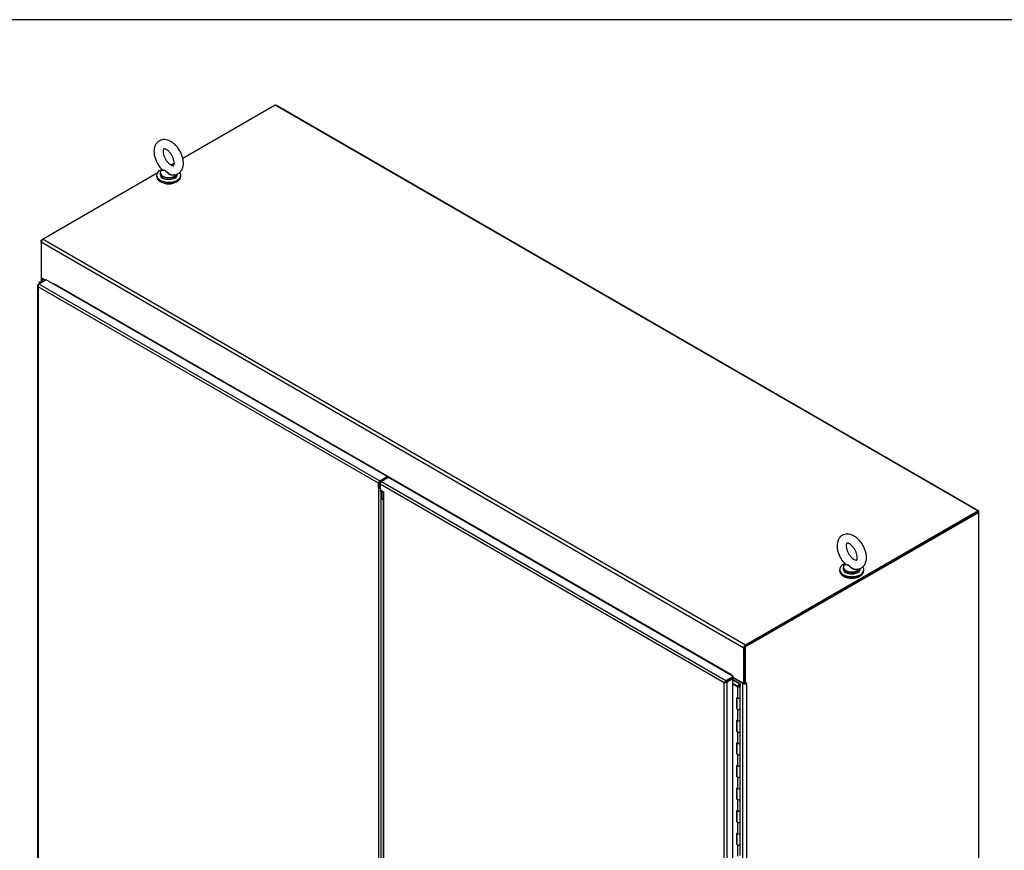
# Model space of a CAD drawing. Header units: inches. Extents: x 2 to 538, y -2 to 358.
# Tile 10 of 11: x 399 to 471, y 298 to 358. Entities that reach past the tile are written whole.
import ezdxf

# ---------------------------------------------------------------- set-up
doc = ezdxf.new("R2010")
doc.units = ezdxf.units.IN
doc.header["$MEASUREMENT"] = 0
for name, color, linetype in [('COM44039', 7, 'Continuous'), ('COM48813', 7, 'Continuous'), ('COM54578-79', 7, 'Continuous'), ('COM56746-6', 7, 'Continuous'), ('COM71120-6', 7, 'Continuous'), ('COM71121-6', 7, 'Continuous'), ('COM71122-8', 7, 'Continuous'), ('Default', 7, 'Continuous'), ('GSK11033', 7, 'Continuous'), ('SCS00680', 7, 'Continuous'), ('WAF25362', 7, 'Continuous'), ('WAM254785', 7, 'Continuous')]:
    doc.layers.add(name, color=color, linetype=linetype)

# ---------------------------------------------------------------- blocks, each defined once
blk = doc.blocks.new('SE1')
at = {"layer": 'COM44039', "color": 7, "linetype": 'Continuous'}
for p, q in [((401.214, 339.268), (400.696, 338.969)), ((425.86, 325.038), (401.214, 339.268)), ((400.587, 338.872), (400.587, 273.605)), ((400.616, 338.863), (400.588, 338.861)), ((400.629, 338.93), (400.696, 338.969)), ((425.241, 324.564), (400.629, 338.774)), ((400.629, 338.774), (400.629, 273.586)), ((400.629, 338.774), (400.629, 338.774)), ((400.629, 338.774), (400.629, 338.774)), ((400.629, 338.774), (400.629, 338.774)), ((400.629, 338.774), (400.629, 338.774)), ((400.629, 338.774), (400.629, 338.774)), ((400.696, 338.969), (425.343, 324.739)), ((425.343, 324.739), (425.86, 325.038)), ((425.343, 324.662), (425.86, 324.961)), ((425.86, 325.038), (425.86, 324.961)), ((425.241, 324.259), (425.241, 324.564)), ((425.309, 324.298), (425.241, 324.259)), ((425.241, 324.259), (425.241, 259.681)), ((425.309, 324.298), (425.309, 324.603)), ((425.444, 259.775), (425.444, 323.952))]:
    blk.add_line(p, q, dxfattribs=at)
for centre, radius, start, end in [((400.756, 338.886), 0.169, 188.66802, 221.43114), ((400.875, 338.857), 0.26, 175.70571, 198.6064), ((425.455, 324.454), 0.289, 222.43072, 247.11309), ((425.602, 324.438), 0.325, 205.60515, 217.02493)]:
    blk.add_arc(centre, radius, start, end, dxfattribs=at)
for centre, major_axis, start_param, end_param in [((400.73, 338.872), (0.143, 0), 2.356194, 3.27243), ((400.696, 338.852), (0.071, 0.124), 0.785398, 1.701633), ((425.343, 324.623), (0.071, 0.124), 0.785398, 2.356194)]:
    blk.add_ellipse(centre, major_axis=major_axis, ratio=0.57735, start_param=start_param, end_param=end_param, dxfattribs=at)
at = {"layer": 'COM48813', "color": 7, "linetype": 'Continuous'}
for p, q in [((417.856, 351.884), (417.834, 351.871)), ((468.675, 322.543), (417.856, 351.884)), ((468.675, 322.543), (468.587, 322.492)), ((468.675, 249.164), (468.675, 322.543))]:
    blk.add_line(p, q, dxfattribs=at)
at = {"layer": 'COM54578-79', "color": 7, "linetype": 'Continuous'}
for p, q in [((400.679, 339.041), (400.679, 338.959)), ((400.713, 338.993), (400.726, 338.986)), ((400.713, 338.978), (400.713, 338.993)), ((400.728, 339.069), (400.728, 339.048)), ((400.761, 339.1), (400.743, 339.09)), ((400.743, 339.049), (400.761, 339.039)), ((400.743, 339.049), (400.743, 339.028)), ((400.743, 339.028), (400.761, 339.017)), ((400.77, 339.011), (400.757, 339.018)), ((400.761, 339.017), (400.761, 339.039)), ((400.849, 339.09), (400.831, 339.1)), ((400.938, 339.108), (400.864, 339.108)), ((400.864, 339.096), (400.864, 339.108)), ((400.864, 339.065), (400.864, 339.069)), ((450.861, 310.338), (450.896, 310.359)), ((451.343, 310.05), (450.861, 310.329)), ((450.861, 310.091), (451.162, 309.917)), ((451.157, 309.869), (450.861, 310.04)), ((450.896, 310.359), (451.405, 310.065)), ((451.157, 309.869), (451.205, 309.841)), ((451.157, 309.869), (451.157, 309.869)), ((451.176, 309.909), (451.162, 309.917)), ((451.162, 309.917), (451.162, 309.917)), ((451.205, 309.937), (451.249, 309.912)), ((451.205, 309.841), (451.205, 309.025)), ((451.238, 309.889), (451.238, 309.876)), ((451.245, 309.909), (451.245, 309.905)), ((451.249, 309.912), (451.249, 309.907)), ((451.338, 309.876), (451.338, 309.889)), ((451.343, 309.891), (451.343, 310.05)), ((451.343, 309.891), (451.343, 309.887)), ((451.405, 310.065), (451.405, 309.892)), ((451.405, 309.073), (451.405, 309.889)), ((451.405, 308.256), (451.405, 309.889)), ((451.205, 309.025), (451.157, 309.052)), ((451.157, 308.236), (451.157, 309.052)), ((451.162, 309.05), (451.162, 308.284)), ((451.171, 309.045), (451.171, 308.256)), ((451.205, 308.208), (451.157, 308.236)), ((451.162, 308.284), (451.171, 308.279)), ((451.205, 308.208), (451.205, 307.392)), ((451.405, 307.44), (451.405, 308.256)), ((451.205, 307.392), (451.157, 307.419)), ((451.157, 306.603), (451.157, 307.419)), ((451.162, 307.417), (451.162, 306.651)), ((451.171, 307.412), (451.171, 306.623)), ((451.405, 306.623), (451.405, 307.44)), ((451.205, 306.575), (451.157, 306.603)), ((451.162, 306.651), (451.171, 306.646)), ((451.205, 306.575), (451.205, 305.759)), ((451.405, 305.807), (451.405, 306.623)), ((451.205, 305.759), (451.157, 305.786)), ((451.157, 304.97), (451.157, 305.786)), ((451.162, 305.784), (451.162, 305.018)), ((451.171, 305.779), (451.171, 304.99)), ((451.405, 304.99), (451.405, 305.807)), ((451.205, 304.942), (451.157, 304.97)), ((451.162, 305.018), (451.171, 305.013)), ((451.205, 304.942), (451.205, 304.126)), ((451.405, 304.174), (451.405, 304.99)), ((451.205, 304.126), (451.157, 304.153)), ((451.157, 303.337), (451.157, 304.153)), ((451.162, 304.151), (451.162, 303.385)), ((451.171, 304.146), (451.171, 303.357)), ((451.405, 303.357), (451.405, 304.174)), ((451.162, 303.385), (451.171, 303.38)), ((451.205, 303.309), (451.157, 303.337)), ((451.205, 303.309), (451.205, 302.493)), ((451.405, 302.541), (451.405, 303.357)), ((451.205, 302.493), (451.157, 302.52)), ((451.157, 301.704), (451.157, 302.52)), ((451.162, 302.518), (451.162, 301.752)), ((451.171, 302.513), (451.171, 301.724)), ((451.405, 301.724), (451.405, 302.541)), ((451.205, 301.677), (451.157, 301.704)), ((451.162, 301.752), (451.171, 301.747)), ((451.205, 301.677), (451.205, 300.86)), ((451.405, 300.908), (451.405, 301.724)), ((451.205, 300.86), (451.157, 300.888)), ((451.157, 300.071), (451.157, 300.888)), ((451.162, 300.885), (451.162, 300.119)), ((451.171, 300.88), (451.171, 300.091)), ((451.405, 300.091), (451.405, 300.908)), ((451.205, 300.044), (451.157, 300.071)), ((451.162, 300.119), (451.171, 300.114)), ((451.205, 300.044), (451.205, 299.227)), ((451.405, 299.275), (451.405, 300.091)), ((451.205, 299.227), (451.157, 299.255)), ((451.157, 298.438), (451.157, 299.255)), ((451.162, 299.252), (451.162, 298.486)), ((451.171, 299.247), (451.171, 298.458)), ((451.405, 298.458), (451.405, 299.275)), ((451.205, 298.411), (451.157, 298.438)), ((451.162, 298.486), (451.171, 298.481)), ((451.205, 298.411), (451.205, 297.594)), ((451.405, 297.642), (451.405, 298.458))]:
    blk.add_line(p, q, dxfattribs=at)
for centre, major_axis, start_param, end_param in [((400.796, 339.041), (0.117, 0), 1.748112, 3.926991), ((400.778, 339.069), (0.05, 0), 2.356194, 3.926991), ((400.778, 339.048), (0.05, 0), 3.141593, 3.926991), ((400.796, 339.041), (0.055, 0), 3.692907, 3.926991), ((400.796, 339.079), (0.05, 0), 0.785398, 2.356194), ((400.796, 339.059), (-0.05, 0), 0.785398, 1.715323), ((400.796, 339.038), (0.05, 0), 3.926991, 4.212426), ((400.796, 339.041), (0.117, 0), 0.634581, 1.405242), ((400.814, 339.069), (-0.05, 0), 2.997066, 3.926991), ((400.796, 339.041), (0.135, 0), 0.654814, 1.046685), ((451.288, 309.889), (0.135, 0), 2.775808, 3.404676), ((451.288, 309.889), (0.135, 0), 2.775808, 3.404676), ((451.288, 309.889), (-0.117, 0), -0.785398, 3.18711), ((451.288, 309.889), (-0.117, 0), 4.224174, 5.588822), ((451.288, 309.889), (-0.117, 0), 0.785398, 3.189416), ((451.288, 309.889), (-0.055, 0), -0.785398, 3.207987), ((451.288, 309.889), (-0.055, 0), 0.785398, 5.588822), ((451.288, 309.073), (-0.117, 0), 0.785398, 3.141593), ((451.288, 308.256), (0.135, 0), -3.507377, -3.404676), ((451.288, 308.256), (-0.117, 0), 0, 3.141593), ((451.288, 308.256), (-0.117, 0), 0.785398, 3.141593), ((451.288, 307.44), (-0.117, 0), 0.785398, 3.141593), ((451.288, 307.44), (-0.117, 0), 0.785398, 3.141593), ((451.288, 306.623), (0.135, 0), -3.507377, -3.404676), ((451.288, 306.623), (-0.117, 0), 0, 3.141593), ((451.288, 306.623), (-0.117, 0), 0.785398, 3.141593), ((451.288, 305.807), (-0.117, 0), 0.785398, 3.141593), ((451.288, 305.807), (-0.117, 0), 0.785398, 3.141593), ((451.288, 304.99), (0.135, 0), -3.507377, -3.404676), ((451.288, 304.99), (-0.117, 0), 0, 3.141593), ((451.288, 304.99), (-0.117, 0), 0.785398, 3.141593), ((451.288, 304.174), (-0.117, 0), 0.785398, 3.141593), ((451.288, 304.174), (-0.117, 0), 0.785398, 3.141593), ((451.288, 303.357), (0.135, 0), -3.507377, -3.404676), ((451.288, 303.357), (-0.117, 0), 0, 3.141593), ((451.288, 303.357), (-0.117, 0), 0.785398, 3.141593), ((451.288, 302.541), (-0.117, 0), 0.785398, 3.141593), ((451.288, 302.541), (-0.117, 0), 0.785398, 3.141593), ((451.288, 301.724), (0.135, 0), -3.507377, -3.404676), ((451.288, 301.724), (-0.117, 0), 0, 3.141593), ((451.288, 301.724), (-0.117, 0), 0.785398, 3.141593), ((451.288, 300.908), (-0.117, 0), 0.785398, 3.141593), ((451.288, 300.908), (-0.117, 0), 0.785398, 3.141593), ((451.288, 300.091), (0.135, 0), -3.507377, -3.404676), ((451.288, 300.091), (-0.117, 0), 0, 3.141593), ((451.288, 300.091), (-0.117, 0), 0.785398, 3.141593), ((451.288, 299.275), (-0.117, 0), 0.785398, 3.141593), ((451.288, 299.275), (-0.117, 0), 0.785398, 3.141593), ((451.288, 298.458), (0.135, 0), -3.507377, -3.404676), ((451.288, 298.458), (-0.117, 0), 0, 3.141593), ((451.288, 298.458), (-0.117, 0), 0.785398, 3.141593)]:
    blk.add_ellipse(centre, major_axis=major_axis, ratio=0.57735, start_param=start_param, end_param=end_param, dxfattribs=at)
blk.add_ellipse((451.288, 309.889), major_axis=(0.05, 0), ratio=0.57735, dxfattribs=at)
at = {"layer": 'COM56746-6', "color": 7, "linetype": 'Continuous'}
for p, q in [((425.974, 324.972), (425.456, 324.674)), ((450.885, 310.59), (425.974, 324.972)), ((425.355, 324.498), (425.355, 324.188)), ((450.233, 310.135), (425.355, 324.498)), ((425.355, 324.188), (425.444, 324.035)), ((425.444, 324.035), (425.62, 323.933)), ((425.456, 324.674), (450.368, 310.291)), ((425.579, 323.944), (425.579, 259.675)), ((425.62, 259.569), (425.62, 323.933)), ((450.368, 310.291), (450.885, 310.59)), ((450.368, 310.213), (450.885, 310.512)), ((450.885, 310.59), (450.885, 310.512)), ((450.323, 310.188), (450.233, 310.136)), ((450.233, 310.135), (450.25, 310.145)), ((450.248, 310.144), (450.233, 310.135)), ((450.233, 310.136), (450.233, 310.135)), ((450.233, 310.136), (450.233, 310.136)), ((450.233, 244.947), (450.233, 310.135)), ((450.233, 310.135), (450.233, 310.135)), ((450.233, 310.135), (450.233, 310.135)), ((450.278, 310.162), (450.323, 310.188)), ((450.323, 310.188), (450.287, 310.199)), ((450.323, 310.188), (450.315, 310.151)), ((450.368, 310.214), (450.323, 310.188)), ((450.323, 310.188), (450.368, 310.213)), ((450.793, 310.459), (450.368, 310.213)), ((450.368, 310.214), (450.368, 310.213)), ((450.368, 310.213), (450.368, 310.213)), ((450.368, 310.213), (450.368, 310.213)), ((450.368, 310.213), (450.368, 310.213)), ((450.861, 310.42), (450.435, 310.175)), ((450.435, 310.175), (450.435, 244.908)), ((450.861, 310.42), (450.793, 310.459)), ((450.861, 245.154), (450.861, 310.42))]:
    blk.add_line(p, q, dxfattribs=at)
for centre, start, end in [((450.461, 309.994), 130.24922, 148.19098), ((450.224, 310.404), 271.80902, 289.75078)]:
    blk.add_arc(centre, 0.268, start, end, dxfattribs=at)
for centre, major_axis, start_param, end_param in [((425.456, 324.557), (-0.072, -0.124), 3.926991, 5.497787), ((450.368, 310.174), (0.072, 0.124), 0.785398, 1.701633), ((450.334, 310.233), (0.143, 0), 4.581552, 5.497787)]:
    blk.add_ellipse(centre, major_axis=major_axis, ratio=0.57735, start_param=start_param, end_param=end_param, dxfattribs=at)
blk.add_open_spline([(425.587, 323.952), (425.581, 323.95), (425.579, 323.947), (425.579, 323.941), (425.582, 323.938), (425.597, 323.934), (425.607, 323.933), (425.62, 323.933)], degree=3, knots=[0.2783163, 0.2783163, 0.2783163, 0.2783163, 0.5, 0.5, 0.75, 0.75, 1, 1, 1, 1], dxfattribs=at)
at = {"layer": 'COM71120-6', "color": 7, "linetype": 'Continuous'}
for p, q in [((468.587, 322.492), (451.73, 312.759)), ((468.654, 322.453), (451.797, 312.72)), ((468.587, 322.492), (468.654, 322.453)), ((468.654, 249.075), (468.654, 322.453)), ((451.73, 310.106), (451.73, 312.759)), ((451.73, 312.759), (451.797, 312.72)), ((451.797, 310.067), (451.797, 312.72)), ((450.757, 310.438), (450.757, 310.438)), ((451.595, 310.081), (450.892, 310.487)), ((450.892, 310.356), (450.892, 310.487)), ((451.595, 245.325), (451.595, 310.081)), ((451.797, 310.067), (451.73, 310.106)), ((451.864, 310.106), (451.797, 310.067)), ((451.843, 310.093), (451.864, 310.081)), ((451.864, 310.081), (451.864, 245.325))]:
    blk.add_line(p, q, dxfattribs=at)
for centre, major_axis, start_param, end_param in [((450.825, 310.449), (0.095, 0), 0.785398, 1.1636), ((451.73, 310.159), (-0.19, 0), 0.785398, 2.356194), ((451.73, 310.159), (-0.095, 0), 1.538919, 1.602674), ((451.864, 310.093), (-0.0075, -0.013), 0.785398, 3.926991)]:
    blk.add_ellipse(centre, major_axis=major_axis, ratio=0.57735, start_param=start_param, end_param=end_param, dxfattribs=at)
at = {"layer": 'COM71121-6', "color": 7, "linetype": 'Continuous'}
for p, q in [((400.977, 342.216), (400.843, 342.139)), ((400.843, 341.984), (400.843, 342.139)), ((400.843, 342.139), (400.882, 342.116)), ((400.854, 339.401), (400.854, 339.099)), ((400.91, 339.344), (400.91, 339.108)), ((401.128, 339.218), (400.91, 339.344))]:
    blk.add_line(p, q, dxfattribs=at)
blk.add_ellipse((401.044, 339.422), major_axis=(0.19, 0), ratio=0.57735, start_param=3.357369, end_param=3.926991, dxfattribs=at)
at = {"layer": 'COM71122-8', "color": 7, "linetype": 'Continuous'}
for p, q in [((417.767, 351.91), (411.086, 348.053)), ((468.587, 322.569), (417.767, 351.91)), ((410.478, 347.702), (410.252, 347.571)), ((409.227, 346.979), (400.977, 342.216)), ((451.662, 312.643), (400.843, 341.984)), ((400.843, 341.984), (400.843, 339.408)), ((400.977, 342.216), (451.797, 312.876)), ((401.15, 339.23), (400.843, 339.408)), ((401.727, 339.028), (401.737, 339.034)), ((401.727, 339.028), (401.727, 338.972)), ((450.757, 310.72), (401.748, 339.016)), ((425.842, 324.95), (425.888, 324.923)), ((451.797, 312.876), (468.587, 322.569)), ((451.797, 312.798), (468.587, 322.492)), ((468.587, 322.492), (468.587, 322.569)), ((451.662, 310.067), (451.662, 312.643)), ((451.73, 310.106), (451.73, 312.682)), ((450.757, 310.72), (450.768, 310.726)), ((450.779, 310.708), (450.779, 310.651)), ((451.662, 310.067), (450.885, 310.516)), ((451.73, 310.106), (451.662, 310.067))]:
    blk.add_line(p, q, dxfattribs=at)
for centre, major_axis, start_param, end_param in [((400.977, 342.061), (0.095, 0.165), 0.785398, 2.356194), ((401.737, 339.022), (0.0075, -0.013), 0.785398, 3.926991), ((401.681, 338.977), (0.0475, 0.0823), 4.907142, 5.497787), ((451.797, 312.72), (-0.095, -0.165), 3.926991, 5.497787), ((450.69, 310.681), (-0.0475, -0.0823), 1.765549, 2.356194), ((450.768, 310.714), (0.0075, -0.013), 0.785398, 3.926991)]:
    blk.add_ellipse(centre, major_axis=major_axis, ratio=0.57735, start_param=start_param, end_param=end_param, dxfattribs=at)
at = {"layer": 'GSK11033', "color": 7, "linetype": 'Continuous'}
for p, q in [((425.532, 324.717), (425.485, 324.744)), ((425.519, 324.725), (425.343, 324.623)), ((425.385, 324.598), (425.343, 324.623)), ((425.343, 324.623), (425.343, 324.231)), ((425.385, 324.598), (425.343, 324.623)), ((425.532, 324.717), (425.519, 324.725)), ((425.579, 323.874), (425.343, 324.01)), ((425.579, 323.874), (425.343, 324.01)), ((425.448, 323.949), (425.448, 323.472)), ((425.448, 323.472), (425.579, 323.397)), ((425.448, 323.472), (425.579, 323.332)), ((450.511, 310.296), (450.334, 310.194)), ((450.334, 310.194), (450.334, 310.194)), ((450.334, 310.194), (450.334, 310.194)), ((450.511, 310.296), (450.511, 310.296)), ((450.511, 310.296), (450.511, 310.296))]:
    blk.add_line(p, q, dxfattribs=at)
at = {"layer": 'SCS00680', "color": 7, "linetype": 'Continuous'}
for p, q in [((409.442, 346.986), (409.442, 346.888)), ((409.597, 347.244), (409.572, 347.224)), ((410.692, 346.888), (410.692, 346.929)), ((458.848, 318.461), (458.848, 318.364)), ((459.003, 318.719), (458.978, 318.7)), ((460.098, 318.364), (460.098, 318.405))]:
    blk.add_line(p, q, dxfattribs=at)
for centre, major_axis, start_param, end_param in [((410.067, 346.986), (-0.625, 0), 0, 2.950194), ((410.067, 346.888), (-0.625, 0), 0, 3.141593), ((410.067, 347.017), (0.611, 0), 2.514731, 3.246733), ((410.067, 347.017), (0.611, 0), 3.246733, 5.953283), ((459.473, 318.461), (-0.625, 0), 0, 2.950194), ((459.473, 318.364), (-0.625, 0), 0, 3.141593), ((459.473, 318.493), (0.611, 0), 2.514731, 3.246733), ((459.473, 318.493), (0.611, 0), 3.246733, 5.953283)]:
    blk.add_ellipse(centre, major_axis=major_axis, ratio=0.57735, start_param=start_param, end_param=end_param, dxfattribs=at)
for points, knots in [([(411.131, 347.714), (411.129, 347.768), (411.124, 347.898), (411.076, 348.14), (410.975, 348.415), (410.832, 348.68), (410.655, 348.921), (410.449, 349.127), (410.219, 349.288), (409.984, 349.388), (409.757, 349.423), (409.549, 349.399), (409.359, 349.318), (409.201, 349.183), (409.087, 349.004), (409.018, 348.795), (408.996, 348.556), (409.021, 348.292), (409.096, 348.015), (409.216, 347.741), (409.374, 347.49), (409.511, 347.315), (409.588, 347.25), (409.6, 347.24)], [0, 0, 0, 0, 0.029502, 0.082735, 0.135774, 0.188663, 0.241704, 0.29524, 0.349754, 0.405546, 0.452772, 0.497463, 0.541112, 0.587037, 0.632043, 0.678393, 0.72773, 0.779819, 0.832915, 0.885873, 0.938776, 0.991986, 1, 1, 1, 1]), ([(410.468, 347.714), (410.467, 347.688), (410.465, 347.626), (410.442, 347.55), (410.419, 347.525), (410.421, 347.527), (410.395, 347.519), (410.311, 347.535), (410.192, 347.597), (410.057, 347.708), (409.923, 347.861), (409.807, 348.044), (409.721, 348.241), (409.672, 348.431), (409.662, 348.59), (409.682, 348.7), (409.71, 348.745), (409.715, 348.746), (409.723, 348.753), (409.792, 348.748), (409.902, 348.701), (410.036, 348.604), (410.172, 348.463), (410.295, 348.287), (410.391, 348.091), (410.451, 347.903), (410.467, 347.776), (410.468, 347.724), (410.468, 347.714)], [0, 0, 0, 0, 0.020506, 0.059204, 0.098918, 0.143381, 0.185393, 0.222465, 0.26176, 0.301384, 0.342072, 0.383614, 0.425426, 0.466728, 0.506937, 0.545999, 0.585281, 0.627274, 0.672484, 0.71005, 0.749798, 0.78926, 0.829611, 0.87095, 0.912747, 0.954285, 0.99213, 1, 1, 1, 1]), ([(410.317, 346.87), (410.368, 346.864), (410.474, 346.854), (410.662, 346.899), (410.844, 347.003), (410.987, 347.162), (411.082, 347.352), (411.125, 347.545), (411.129, 347.662), (411.131, 347.714)], [0, 0, 0, 0, 0.104127, 0.257062, 0.421314, 0.578754, 0.735647, 0.900226, 1, 1, 1, 1]), ([(410.462, 346.861), (410.419, 346.834), (410.362, 346.823), (410.273, 346.834), (410.242, 346.842), (410.182, 346.864), (410.153, 346.878), (410.069, 346.928), (410.019, 346.97), (409.951, 347.038), (409.929, 347.061), (409.886, 347.104), (409.864, 347.125), (409.819, 347.155), (409.795, 347.165), (409.75, 347.175), (409.729, 347.177), (409.67, 347.181), (409.639, 347.183), (409.596, 347.196), (409.585, 347.208), (409.592, 347.227)], [0.5650046, 0.5650046, 0.5650046, 0.5650046, 0.625, 0.625, 0.65625, 0.65625, 0.6875, 0.6875, 0.75, 0.75, 0.78125, 0.78125, 0.8125, 0.8125, 0.84375, 0.84375, 0.875, 0.875, 0.9375, 0.9375, 1, 1, 1, 1]), ([(409.597, 347.238), (409.602, 347.233), (409.609, 347.229), (409.638, 347.216), (409.671, 347.211), (409.729, 347.202), (409.75, 347.198), (409.793, 347.185), (409.817, 347.175), (409.885, 347.134), (409.928, 347.09), (410.019, 347.007), (410.069, 346.965), (410.179, 346.899), (410.24, 346.874), (410.307, 346.865), (410.312, 346.864), (410.317, 346.864)], [0.0406311, 0.0406311, 0.0406311, 0.0406311, 0.0625, 0.0625, 0.125, 0.125, 0.15625, 0.15625, 0.1875, 0.1875, 0.25, 0.25, 0.3125, 0.3125, 0.375, 0.375, 0.3803055, 0.3803055, 0.3803055, 0.3803055]), ([(460.536, 319.19), (460.535, 319.244), (460.53, 319.373), (460.482, 319.616), (460.381, 319.891), (460.238, 320.156), (460.061, 320.396), (459.854, 320.602), (459.625, 320.764), (459.39, 320.863), (459.162, 320.898), (458.955, 320.875), (458.764, 320.793), (458.607, 320.658), (458.492, 320.48), (458.424, 320.271), (458.401, 320.031), (458.427, 319.767), (458.502, 319.491), (458.621, 319.217), (458.78, 318.966), (458.916, 318.791), (458.994, 318.725), (459.005, 318.715)], [0, 0, 0, 0, 0.029502, 0.082735, 0.135774, 0.188663, 0.241704, 0.29524, 0.349754, 0.405546, 0.452772, 0.497463, 0.541112, 0.587037, 0.632043, 0.678393, 0.72773, 0.779819, 0.832915, 0.885873, 0.938776, 0.991986, 1, 1, 1, 1]), ([(459.874, 319.19), (459.873, 319.164), (459.871, 319.102), (459.848, 319.026), (459.825, 319.001), (459.827, 319.003), (459.8, 318.994), (459.717, 319.011), (459.598, 319.072), (459.462, 319.184), (459.329, 319.336), (459.213, 319.52), (459.126, 319.717), (459.077, 319.906), (459.067, 320.066), (459.087, 320.175), (459.115, 320.221), (459.121, 320.222), (459.129, 320.228), (459.197, 320.224), (459.308, 320.177), (459.442, 320.08), (459.577, 319.938), (459.7, 319.762), (459.797, 319.567), (459.856, 319.379), (459.873, 319.252), (459.874, 319.2), (459.874, 319.19)], [0, 0, 0, 0, 0.020506, 0.059204, 0.098918, 0.143381, 0.185393, 0.222465, 0.26176, 0.301384, 0.342072, 0.383614, 0.425426, 0.466728, 0.506937, 0.545999, 0.585281, 0.627274, 0.672484, 0.71005, 0.749798, 0.78926, 0.829611, 0.87095, 0.912747, 0.954285, 0.99213, 1, 1, 1, 1]), ([(459.723, 318.346), (459.774, 318.34), (459.88, 318.33), (460.067, 318.375), (460.249, 318.479), (460.393, 318.637), (460.487, 318.828), (460.531, 319.02), (460.535, 319.137), (460.536, 319.19)], [0, 0, 0, 0, 0.104127, 0.257062, 0.421314, 0.578754, 0.735647, 0.900226, 1, 1, 1, 1]), ([(459.867, 318.337), (459.825, 318.309), (459.768, 318.299), (459.678, 318.309), (459.647, 318.317), (459.587, 318.339), (459.558, 318.354), (459.474, 318.404), (459.425, 318.446), (459.356, 318.513), (459.335, 318.536), (459.292, 318.58), (459.269, 318.6), (459.224, 318.631), (459.2, 318.64), (459.156, 318.651), (459.134, 318.653), (459.076, 318.657), (459.044, 318.658), (459.001, 318.672), (458.99, 318.684), (458.998, 318.702)], [0.5650046, 0.5650046, 0.5650046, 0.5650046, 0.625, 0.625, 0.65625, 0.65625, 0.6875, 0.6875, 0.75, 0.75, 0.78125, 0.78125, 0.8125, 0.8125, 0.84375, 0.84375, 0.875, 0.875, 0.9375, 0.9375, 1, 1, 1, 1]), ([(459.003, 318.713), (459.008, 318.709), (459.014, 318.705), (459.044, 318.692), (459.077, 318.687), (459.135, 318.677), (459.155, 318.674), (459.199, 318.661), (459.222, 318.651), (459.29, 318.61), (459.333, 318.566), (459.424, 318.482), (459.474, 318.441), (459.585, 318.375), (459.646, 318.35), (459.712, 318.341), (459.718, 318.34), (459.723, 318.339)], [0.0406311, 0.0406311, 0.0406311, 0.0406311, 0.0625, 0.0625, 0.125, 0.125, 0.15625, 0.15625, 0.1875, 0.1875, 0.25, 0.25, 0.3125, 0.3125, 0.375, 0.375, 0.3803055, 0.3803055, 0.3803055, 0.3803055])]:
    blk.add_open_spline(points, degree=3, knots=knots, dxfattribs=at)
at = {"layer": 'WAF25362', "color": 7, "linetype": 'Continuous'}
for p, q in [((409.192, 346.839), (409.192, 346.75)), ((410.942, 346.75), (410.942, 346.839)), ((458.598, 318.315), (458.598, 318.226)), ((460.348, 318.226), (460.348, 318.315))]:
    blk.add_line(p, q, dxfattribs=at)
for centre, start_param, end_param in [((410.067, 346.839), 2.150101, 6.283185), ((410.067, 346.839), 0, 0.407215), ((410.067, 346.75), 3.141593, 6.283185), ((459.473, 318.315), 2.170171, 6.283185), ((459.473, 318.315), 0, 0.407215), ((459.473, 318.226), 3.141593, 6.283185)]:
    blk.add_ellipse(centre, major_axis=(0.875, 0), ratio=0.57735, start_param=start_param, end_param=end_param, dxfattribs=at)
at = {"layer": 'WAM254785', "color": 7, "linetype": 'Continuous'}
for centre in [(410.067, 346.648), (459.473, 318.124)]:
    blk.add_ellipse(centre, major_axis=(0.75, 0), ratio=0.57735, start_param=3.846787, end_param=5.577991, dxfattribs=at)
blk = doc.blocks.new('BORDER')
at = {"layer": 'Default', "color": 7, "linetype": 'Continuous'}
blk.add_line((0, 27.86), (-41.86, 27.86), dxfattribs=at)

msp = doc.modelspace()

# ---------------------------------------------------------------- block references
at = {"layer": 'Default', "color": 7, "xscale": 12.8, "yscale": 12.8, "zscale": 12.8}
msp.add_blockref('BORDER', (537.834, 1.476), dxfattribs=at)
at = {"layer": 'Default'}
msp.add_blockref('SE1', (0, 0), dxfattribs=at)

doc.saveas('drawing.dxf')
